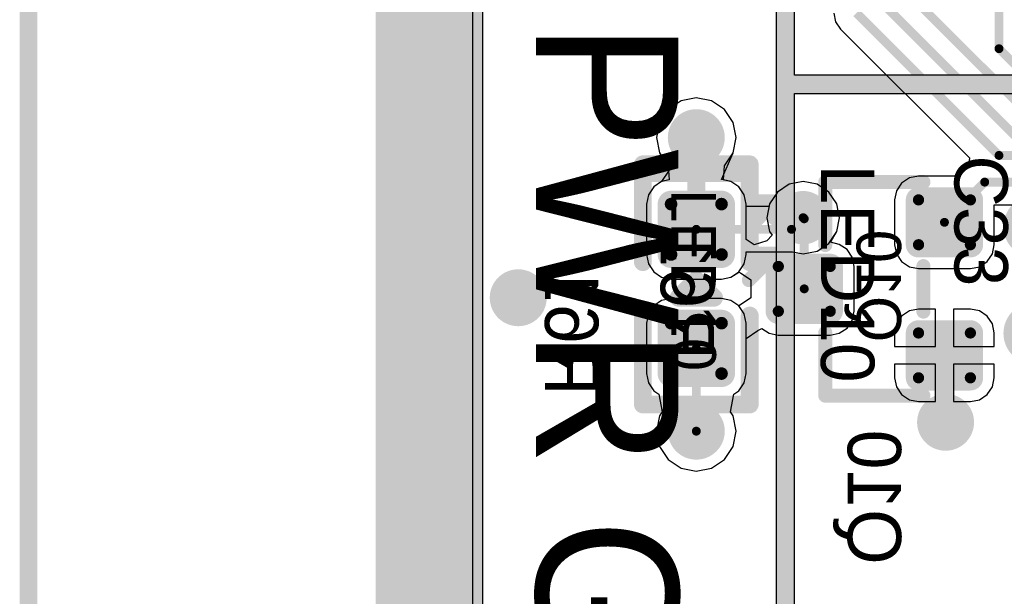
# Model space of a CAD drawing. Header units: millimetres. Extents: x 1.4 to 10.4, y 0 to 10.9.
# Tile 12 of 177: x 2.77 to 3.323, y 2.757 to 3.081. Entities that reach past the tile are written whole.
import ezdxf

# ---------------------------------------------------------------- set-up
doc = ezdxf.new("R2010")
doc.units = ezdxf.units.MM
doc.header["$MEASUREMENT"] = 0
for name, color, linetype in [('BottomLayer', 5, 'Continuous'), ('BottomOverlay', 54, 'Continuous'), ('BottomPaste', 16, 'Continuous'), ('BottomSolder', 6, 'Continuous'), ('DrillDrawing', 1, 'Continuous'), ('DrillGuide', 244, 'Continuous'), ('InternalPlane1', 76, 'Continuous'), ('InternalPlane2', 16, 'Continuous'), ('KeepOutLayer', 6, 'Continuous'), ('Mechanical1', 6, 'Continuous'), ('Mechanical2', 216, 'Continuous'), ('Mechanical31', 56, 'Continuous'), ('Mechanical32', 56, 'Continuous'), ('MultiLayer', 9, 'Continuous'), ('TopLayer', 1, 'Continuous'), ('TopOverlay', 2, 'Continuous'), ('TopPaste', 8, 'Continuous'), ('TopSolder', 216, 'Continuous')]:
    doc.layers.add(name, color=color, linetype=linetype)

msp = doc.modelspace()

# ---------------------------------------------------------------- linework, layer by layer
at = {"layer": 'BottomLayer'}
for p, q in [((3.024406, 1.899406), (3.024406, 5.2192741)), ((3.2272551, 3.085), (3.2282252, 3.0801227)), ((3.2282252, 3.0801227), (3.230988, 3.075988)), ((3.230988, 3.075988), (3.3034054, 3.0035706)), ((3.15, 3.037431), (3.141416, 3.0357235)), ((3.158584, 3.0357235), (3.15, 3.037431)), ((3.1341389, 3.0308611), (3.1292765, 3.023584)), ((3.141416, 3.0357235), (3.1341389, 3.0308611)), ((3.1658611, 3.0308611), (3.158584, 3.0357235)), ((3.1707235, 3.023584), (3.1658611, 3.0308611)), ((3.1292765, 3.023584), (3.127569, 3.015)), ((3.172431, 3.015), (3.1707235, 3.023584)), ((3.127569, 3.015), (3.1292765, 3.006416)), ((3.1707235, 3.006416), (3.172431, 3.015)), ((3.1292765, 3.006416), (3.1341389, 2.999139)), ((3.1658611, 2.999139), (3.1707235, 3.006416)), ((3.3034054, 3.0035706), (3.3029565, 2.999012)), ((3.1341389, 2.999139), (3.134706, 2.9912235)), ((3.165294, 2.9912235), (3.1658611, 2.999139)), ((3.3029565, 2.999012), (3.2973517, 2.9934072)), ((3.2696725, 2.9923866), (3.2653229, 2.9894803)), ((3.2748032, 2.9934072), (3.2696725, 2.9923866)), ((3.2973517, 2.9934072), (3.2748032, 2.9934072)), ((3.1260626, 2.987402), (3.1230693, 2.9829221)), ((3.1305425, 2.9903953), (3.1260626, 2.987402)), ((3.134706, 2.9912235), (3.1305425, 2.9903953)), ((3.1694575, 2.9903953), (3.165294, 2.9912235)), ((3.1739374, 2.987402), (3.1694575, 2.9903953)), ((3.1769307, 2.9829221), (3.1739374, 2.987402)), ((3.2021964, 2.9888396), (3.1955808, 2.9844192)), ((3.21, 2.9903918), (3.2021964, 2.9888396)), ((3.2178036, 2.9888396), (3.21, 2.9903918)), ((3.2244192, 2.9844192), (3.2178036, 2.9888396)), ((3.2653229, 2.9894803), (3.2624166, 2.9851307)), ((3.1230693, 2.9829221), (3.1220182, 2.9776378)), ((3.1779818, 2.9776378), (3.1769307, 2.9829221)), ((3.1955808, 2.9844192), (3.1911604, 2.9778036)), ((3.2288396, 2.9778036), (3.2244192, 2.9844192)), ((3.2624166, 2.9851307), (3.261396, 2.98)), ((3.1220182, 2.9776378), (3.1220182, 2.9492914)), ((3.1779818, 2.9578257), (3.1779818, 2.9776378)), ((3.1911604, 2.9778036), (3.1896082, 2.97)), ((3.2303918, 2.97), (3.2288396, 2.9778036)), ((3.261396, 2.98), (3.261396, 2.9548032)), ((3.3173442, 2.9548032), (3.3173442, 2.9772551)), ((3.3173442, 2.9772551), (3.5690664, 2.9772551)), ((3.1896082, 2.97), (3.1911604, 2.9621964)), ((3.2288396, 2.9621964), (3.2303918, 2.97)), ((3.1925145, 2.9601698), (3.1896162, 2.956972)), ((3.1911604, 2.9621964), (3.1925145, 2.9601698)), ((3.2253758, 2.9563097), (3.2288397, 2.9621965)), ((3.2288397, 2.9621965), (3.2288396, 2.9621964)), ((3.1824932, 2.9548113), (3.1779818, 2.9578257)), ((3.1896162, 2.956972), (3.1824932, 2.9548113)), ((3.2303275, 2.954985), (3.2253758, 2.9563097)), ((3.2303277, 2.954985), (3.2303275, 2.954985)), ((3.2303276, 2.9549849), (3.2303277, 2.954985)), ((3.2346771, 2.9520787), (3.2303276, 2.9549849)), ((3.2303277, 2.954985), (3.2303277, 2.954985)), ((3.2303277, 2.954985), (3.2303277, 2.954985)), ((3.2303277, 2.954985), (3.2303277, 2.954985)), ((3.261396, 2.9548032), (3.2624166, 2.9496725)), ((3.3163236, 2.9496725), (3.3173442, 2.9548032)), ((3.1220182, 2.9492914), (3.1230693, 2.9440071)), ((3.2375834, 2.9477291), (3.2346771, 2.9520787)), ((3.238604, 2.9425984), (3.2375834, 2.9477291)), ((3.2624166, 2.9496725), (3.2653229, 2.9453229)), ((3.3134173, 2.9453229), (3.3163236, 2.9496725)), ((3.1230693, 2.9440071), (3.1260626, 2.9395272)), ((3.238604, 2.9174016), (3.238604, 2.9425984)), ((3.2653229, 2.9453229), (3.2696725, 2.9424166)), ((3.2696725, 2.9424166), (3.2748032, 2.941396)), ((3.303937, 2.941396), (3.3090677, 2.9424166)), ((3.3090677, 2.9424166), (3.3134173, 2.9453229)), ((3.1260626, 2.9395272), (3.1305425, 2.9365339)), ((3.1305425, 2.9365339), (3.1358268, 2.9354828)), ((3.1641732, 2.9354828), (3.1694575, 2.9365339)), ((3.1694575, 2.9365339), (3.1738366, 2.9394598)), ((3.1738366, 2.9394598), (3.1748442, 2.9389212)), ((3.1748442, 2.9389212), (3.1807128, 2.9350001)), ((3.2748032, 2.941396), (3.303937, 2.941396)), ((3.1358268, 2.9354828), (3.1641732, 2.9354828)), ((3.1807128, 2.9350001), (3.1807128, 2.9249999)), ((3.1260626, 2.9204728), (3.1230693, 2.9159929)), ((3.1305425, 2.9234661), (3.1260626, 2.9204728)), ((3.1358268, 2.9245172), (3.1305425, 2.9234661)), ((3.1641732, 2.9245172), (3.1358268, 2.9245172)), ((3.1694575, 2.9234661), (3.1641732, 2.9245172)), ((3.1738366, 2.9205402), (3.1694575, 2.9234661)), ((3.1748442, 2.9210788), (3.1738366, 2.9205402)), ((3.1807128, 2.9249999), (3.1748442, 2.9210788)), ((3.1230693, 2.9159929), (3.1220182, 2.9107086)), ((3.2375834, 2.9122709), (3.238604, 2.9174016)), ((3.2653229, 2.9146771), (3.2624166, 2.9103275)), ((3.2696725, 2.9175834), (3.2653229, 2.9146771)), ((3.2748032, 2.918604), (3.2696725, 2.9175834)), ((3.2843701, 2.918604), (3.2748032, 2.918604)), ((3.2843701, 2.8975984), (3.2843701, 2.918604)), ((3.303937, 2.918604), (3.2943701, 2.918604)), ((3.2943701, 2.918604), (3.2943701, 2.8975984)), ((3.3090677, 2.9175834), (3.303937, 2.918604)), ((3.3134173, 2.9146771), (3.3090677, 2.9175834)), ((3.3163236, 2.9103275), (3.3134173, 2.9146771)), ((3.1220182, 2.9107086), (3.1220182, 2.8823622)), ((3.2346771, 2.9079213), (3.2375834, 2.9122709)), ((3.2624166, 2.9103275), (3.261396, 2.9051968)), ((3.3173442, 2.9051968), (3.3163236, 2.9103275)), ((3.1779818, 2.9021743), (3.1846185, 2.9066088)), ((3.1846185, 2.9066088), (3.1868011, 2.9077754)), ((3.1868011, 2.9077754), (3.1909323, 2.905015)), ((3.1909323, 2.905015), (3.196063, 2.9039944)), ((3.196063, 2.9039944), (3.2251968, 2.9039944)), ((3.2251968, 2.9039944), (3.2303275, 2.905015)), ((3.2303275, 2.905015), (3.2346771, 2.9079213)), ((3.261396, 2.9051968), (3.261396, 2.8975984)), ((3.3173442, 2.8975984), (3.3173442, 2.9051968)), ((3.1779818, 2.8823622), (3.1779818, 2.9021743)), ((3.261396, 2.8975984), (3.2843701, 2.8975984)), ((3.2943701, 2.8975984), (3.3173442, 2.8975984)), ((3.2843701, 2.8875984), (3.261396, 2.8875984)), ((3.261396, 2.8875984), (3.261396, 2.88)), ((3.2843701, 2.8665928), (3.2843701, 2.8875984)), ((3.3173442, 2.8875984), (3.2943701, 2.8875984)), ((3.2943701, 2.8875984), (3.2943701, 2.8665928)), ((3.3173442, 2.88), (3.3173442, 2.8875984)), ((3.1220182, 2.8823622), (3.1230693, 2.8770779)), ((3.1769307, 2.8770779), (3.1779818, 2.8823622)), ((3.1230693, 2.8770779), (3.1260626, 2.872598)), ((3.1739374, 2.872598), (3.1769307, 2.8770779)), ((3.261396, 2.88), (3.2624166, 2.8748693)), ((3.3163236, 2.8748693), (3.3173442, 2.88)), ((3.1260626, 2.872598), (3.1288787, 2.8707164)), ((3.1288787, 2.8707164), (3.1308297, 2.8609085)), ((3.1691703, 2.8609085), (3.1711213, 2.8707164)), ((3.1711213, 2.8707164), (3.1739374, 2.872598)), ((3.2624166, 2.8748693), (3.2653229, 2.8705197)), ((3.2653229, 2.8705197), (3.2696725, 2.8676134)), ((3.3090677, 2.8676134), (3.3134173, 2.8705197)), ((3.3134173, 2.8705197), (3.3163236, 2.8748693)), ((3.2696725, 2.8676134), (3.2748032, 2.8665928)), ((3.2748032, 2.8665928), (3.2843701, 2.8665928)), ((3.2943701, 2.8665928), (3.303937, 2.8665928)), ((3.303937, 2.8665928), (3.3090677, 2.8676134)), ((3.1308297, 2.8609085), (3.1292765, 2.858584)), ((3.1707235, 2.858584), (3.1691703, 2.8609085)), ((3.1292765, 2.858584), (3.127569, 2.85)), ((3.172431, 2.85), (3.1707235, 2.858584)), ((3.127569, 2.85), (3.1292765, 2.841416)), ((3.1707235, 2.841416), (3.172431, 2.85)), ((3.1292765, 2.841416), (3.1341389, 2.8341389)), ((3.1658611, 2.8341389), (3.1707235, 2.841416)), ((3.1341389, 2.8341389), (3.141416, 2.8292765)), ((3.158584, 2.8292765), (3.1658611, 2.8341389)), ((3.141416, 2.8292765), (3.15, 2.827569)), ((3.15, 2.827569), (3.158584, 2.8292765))]:
    msp.add_line(p, q, dxfattribs=at)
for points, const_width in [([(3.32, 3.065), (3.32, 3.3817717)], 0.005), ([(3.26, 3.105), (3.34, 3.025)], 0.005), ([(3.25, 3.095), (3.33, 3.015)], 0.005), ([(3.24, 3.085), (3.32, 3.005)], 0.005), ([(3.32, 3.065), (3.35, 3.035)], 0.005), ([(3.15, 2.9634646), (3.15, 3.015)], 0.01), ([(3.32, 3.005), (3.781, 3.005)], 0.005), ([(3.2893701, 2.9674016), (3.3119685, 2.99)], 0.005), ([(3.3119685, 2.99), (3.785, 2.99)], 0.005), ([(3.21, 2.97), (3.2106299, 2.9693701)], 0.005), ([(3.2106299, 2.93), (3.2106299, 2.9693701)], 0.005), ([(3.15, 2.85), (3.15, 2.8965354)], 0.005), ([(3.2893701, 2.8925984), (3.2893702, 2.8925983)], 0.01), ([(3.2893702, 2.8556298), (3.2893702, 2.8925983)], 0.01), ([(3.2893702, 2.8556298), (3.29, 2.855)], 0.01)]:
    msp.add_lwpolyline(points, dxfattribs=dict(at, const_width=const_width))
for points, const_width in [([(3.31875, 3.065, 1), (3.32125, 3.065, 1)], 0.0025), ([(3.31875, 3.065, 1), (3.32125, 3.065, 1)], 0.0025), ([(3.144, 3.015, 1), (3.156, 3.015, 1)], 0.012), ([(3.1475, 3.015, 1), (3.1525, 3.015, 1)], 0.005), ([(3.31875, 3.005, 1), (3.32125, 3.005, 1)], 0.0025), ([(3.31875, 3.005, 1), (3.32125, 3.005, 1)], 0.0025), ([(3.3107185, 2.99, 1), (3.3132185, 2.99, 1)], 0.0025), ([(3.3107185, 2.99, 1), (3.3132185, 2.99, 1)], 0.0025), ([(3.1340552, 2.9776378, 1), (3.1375984, 2.9776378, 1)], 0.0035433), ([(3.1624016, 2.9776378, 1), (3.1659448, 2.9776378, 1)], 0.0035433), ([(3.2732284, 2.98, 1), (3.276378, 2.98, 1)], 0.0031496), ([(3.3023622, 2.98, 1), (3.3055118, 2.98, 1)], 0.0031496), ([(3.205, 2.97, 1), (3.215, 2.97, 1)], 0.01), ([(3.20875, 2.97, 1), (3.21125, 2.97, 1)], 0.0025), ([(3.2093799, 2.9693701, 1), (3.2118799, 2.9693701, 1)], 0.0025), ([(3.2093799, 2.9693701, 1), (3.2118799, 2.9693701, 1)], 0.0025), ([(3.2881201, 2.9674016, 1), (3.2906201, 2.9674016, 1)], 0.0025), ([(3.1475, 2.9634646, 1), (3.1525, 2.9634646, 1)], 0.005), ([(3.2732284, 2.9548032, 1), (3.276378, 2.9548032, 1)], 0.0031496), ([(3.3023622, 2.9548032, 1), (3.3055118, 2.9548032, 1)], 0.0031496), ([(3.1340552, 2.9492914, 1), (3.1375984, 2.9492914, 1)], 0.0035433), ([(3.1624016, 2.9492914, 1), (3.1659448, 2.9492914, 1)], 0.0035433), ([(3.1944882, 2.9425984, 1), (3.1976378, 2.9425984, 1)], 0.0031496), ([(3.223622, 2.9425984, 1), (3.2267716, 2.9425984, 1)], 0.0031496), ([(3.044, 2.925, 1), (3.056, 2.925, 1)], 0.012), ([(3.2093799, 2.93, 1), (3.2118799, 2.93, 1)], 0.0025), ([(3.1944882, 2.9174016, 1), (3.1976378, 2.9174016, 1)], 0.0031496), ([(3.223622, 2.9174016, 1), (3.2267716, 2.9174016, 1)], 0.0031496), ([(3.1340552, 2.9107086, 1), (3.1375984, 2.9107086, 1)], 0.0035433), ([(3.1624016, 2.9107086, 1), (3.1659448, 2.9107086, 1)], 0.0035433), ([(3.2732284, 2.9051968, 1), (3.276378, 2.9051968, 1)], 0.0031496), ([(3.3023622, 2.9051968, 1), (3.3055118, 2.9051968, 1)], 0.0031496), ([(3.14875, 2.8965354, 1), (3.15125, 2.8965354, 1)], 0.0025), ([(3.2868701, 2.8925984, 1), (3.2918701, 2.8925984, 1)], 0.005), ([(3.2868702, 2.8925983, 1), (3.2918702, 2.8925983, 1)], 0.005), ([(3.2868702, 2.8925983, 1), (3.2918702, 2.8925983, 1)], 0.005), ([(3.1340552, 2.8823622, 1), (3.1375984, 2.8823622, 1)], 0.0035433), ([(3.1624016, 2.8823622, 1), (3.1659448, 2.8823622, 1)], 0.0035433), ([(3.2732284, 2.88, 1), (3.276378, 2.88, 1)], 0.0031496), ([(3.3023622, 2.88, 1), (3.3055118, 2.88, 1)], 0.0031496), ([(3.284, 2.855, 1), (3.296, 2.855, 1)], 0.012), ([(3.144, 2.85, 1), (3.156, 2.85, 1)], 0.012), ([(3.2868702, 2.8556298, 1), (3.2918702, 2.8556298, 1)], 0.005), ([(3.2868702, 2.8556298, 1), (3.2918702, 2.8556298, 1)], 0.005), ([(3.2875, 2.855, 1), (3.2925, 2.855, 1)], 0.005), ([(3.14875, 2.85, 1), (3.15125, 2.85, 1)], 0.0025)]:
    msp.add_lwpolyline(points, format="xyb", close=True, dxfattribs=dict(at, const_width=const_width))
for points in [[(3.1641732, 2.9457481), (3.1641732, 2.9811811), (3.1358268, 2.9457481), (3.1358268, 2.9811811)], [(3.303937, 2.9516536), (3.303937, 2.9831496), (3.2748032, 2.9516536), (3.2748032, 2.9831496)], [(3.1677165, 2.9492914), (3.1677165, 2.9776378), (3.1322835, 2.9492914), (3.1322835, 2.9776378)], [(3.3070866, 2.9548032), (3.3070866, 2.98), (3.2716536, 2.9548032), (3.2716536, 2.98)], [(3.2283464, 2.9174016), (3.2283464, 2.9425984), (3.1929134, 2.9174016), (3.1929134, 2.9425984)], [(3.2251968, 2.914252), (3.2251968, 2.945748), (3.196063, 2.914252), (3.196063, 2.945748)], [(3.1641732, 2.8788189), (3.1641732, 2.9142519), (3.1358268, 2.8788189), (3.1358268, 2.9142519)], [(3.1677165, 2.8823622), (3.1677165, 2.9107086), (3.1322835, 2.8823622), (3.1322835, 2.9107086)], [(3.3070866, 2.88), (3.3070866, 2.9051968), (3.2716536, 2.88), (3.2716536, 2.9051968)], [(3.303937, 2.8768504), (3.303937, 2.9083464), (3.2748032, 2.8768504), (3.2748032, 2.9083464)]]:
    msp.add_solid(points, dxfattribs=at)
at = {"layer": 'BottomOverlay'}
for points, const_width in [([(3.12, 2.945), (3.12, 2.995)], 0.01), ([(3.12, 2.995), (3.18, 2.995)], 0.01), ([(3.18, 2.945), (3.18, 2.995)], 0.01), ([(3.2224409, 2.9546063), (3.2224409, 2.9900394)], 0.007874), ([(3.2224409, 2.9900394), (3.2775591, 2.9900394)], 0.007874), ([(3.2775591, 2.9172047), (3.2775591, 2.9427953)], 0.007874), ([(3.12, 2.865), (3.12, 2.915)], 0.01), ([(3.18, 2.865), (3.18, 2.915)], 0.01), ([(3.2224409, 2.8699606), (3.2224409, 2.9053937)], 0.007874), ([(3.12, 2.865), (3.18, 2.865)], 0.01), ([(3.2224409, 2.8699606), (3.2775591, 2.8699606)], 0.007874)]:
    msp.add_lwpolyline(points, dxfattribs=dict(at, const_width=const_width))
for points, const_width in [([(3.1175, 2.995, 1), (3.1225, 2.995, 1)], 0.005), ([(3.1175, 2.995, 1), (3.1225, 2.995, 1)], 0.005), ([(3.1775, 2.995, 1), (3.1825, 2.995, 1)], 0.005), ([(3.1775, 2.995, 1), (3.1825, 2.995, 1)], 0.005), ([(3.2204724, 2.9900394, 1), (3.2244094, 2.9900394, 1)], 0.003937), ([(3.2204724, 2.9900394, 1), (3.2244094, 2.9900394, 1)], 0.003937), ([(3.2755906, 2.9900394, 1), (3.2795276, 2.9900394, 1)], 0.003937), ([(3.2204724, 2.9546063, 1), (3.2244094, 2.9546063, 1)], 0.003937), ([(3.1175, 2.945, 1), (3.1225, 2.945, 1)], 0.005), ([(3.1775, 2.945, 1), (3.1825, 2.945, 1)], 0.005), ([(3.2755906, 2.9427953, 1), (3.2795276, 2.9427953, 1)], 0.003937), ([(3.1175, 2.915, 1), (3.1225, 2.915, 1)], 0.005), ([(3.1775, 2.915, 1), (3.1825, 2.915, 1)], 0.005), ([(3.2755906, 2.9172047, 1), (3.2795276, 2.9172047, 1)], 0.003937), ([(3.2204724, 2.9053937, 1), (3.2244094, 2.9053937, 1)], 0.003937), ([(3.1175, 2.865, 1), (3.1225, 2.865, 1)], 0.005), ([(3.1175, 2.865, 1), (3.1225, 2.865, 1)], 0.005), ([(3.1775, 2.865, 1), (3.1825, 2.865, 1)], 0.005), ([(3.1775, 2.865, 1), (3.1825, 2.865, 1)], 0.005), ([(3.2204724, 2.8699606, 1), (3.2244094, 2.8699606, 1)], 0.003937), ([(3.2204724, 2.8699606, 1), (3.2244094, 2.8699606, 1)], 0.003937), ([(3.2755906, 2.8699606, 1), (3.2795276, 2.8699606, 1)], 0.003937)]:
    msp.add_lwpolyline(points, format="xyb", close=True, dxfattribs=dict(at, const_width=const_width))
at = {"layer": 'BottomPaste'}
for points, const_width in [([(3.1340552, 2.9776378, 1), (3.1375984, 2.9776378, 1)], 0.0035433), ([(3.1624016, 2.9776378, 1), (3.1659448, 2.9776378, 1)], 0.0035433), ([(3.2732284, 2.98, 1), (3.276378, 2.98, 1)], 0.0031496), ([(3.3023622, 2.98, 1), (3.3055118, 2.98, 1)], 0.0031496), ([(3.2732284, 2.9548032, 1), (3.276378, 2.9548032, 1)], 0.0031496), ([(3.3023622, 2.9548032, 1), (3.3055118, 2.9548032, 1)], 0.0031496), ([(3.1340552, 2.9492914, 1), (3.1375984, 2.9492914, 1)], 0.0035433), ([(3.1624016, 2.9492914, 1), (3.1659448, 2.9492914, 1)], 0.0035433), ([(3.1944882, 2.9425984, 1), (3.1976378, 2.9425984, 1)], 0.0031496), ([(3.223622, 2.9425984, 1), (3.2267716, 2.9425984, 1)], 0.0031496), ([(3.1944882, 2.9174016, 1), (3.1976378, 2.9174016, 1)], 0.0031496), ([(3.223622, 2.9174016, 1), (3.2267716, 2.9174016, 1)], 0.0031496), ([(3.1340552, 2.9107086, 1), (3.1375984, 2.9107086, 1)], 0.0035433), ([(3.1624016, 2.9107086, 1), (3.1659448, 2.9107086, 1)], 0.0035433), ([(3.2732284, 2.9051968, 1), (3.276378, 2.9051968, 1)], 0.0031496), ([(3.3023622, 2.9051968, 1), (3.3055118, 2.9051968, 1)], 0.0031496), ([(3.1340552, 2.8823622, 1), (3.1375984, 2.8823622, 1)], 0.0035433), ([(3.1624016, 2.8823622, 1), (3.1659448, 2.8823622, 1)], 0.0035433), ([(3.2732284, 2.88, 1), (3.276378, 2.88, 1)], 0.0031496), ([(3.3023622, 2.88, 1), (3.3055118, 2.88, 1)], 0.0031496)]:
    msp.add_lwpolyline(points, format="xyb", close=True, dxfattribs=dict(at, const_width=const_width))
for points in [[(3.1641732, 2.9457481), (3.1641732, 2.9811811), (3.1358268, 2.9457481), (3.1358268, 2.9811811)], [(3.303937, 2.9516536), (3.303937, 2.9831496), (3.2748032, 2.9516536), (3.2748032, 2.9831496)], [(3.1677165, 2.9492914), (3.1677165, 2.9776378), (3.1322835, 2.9492914), (3.1322835, 2.9776378)], [(3.3070866, 2.9548032), (3.3070866, 2.98), (3.2716536, 2.9548032), (3.2716536, 2.98)], [(3.2283464, 2.9174016), (3.2283464, 2.9425984), (3.1929134, 2.9174016), (3.1929134, 2.9425984)], [(3.2251968, 2.914252), (3.2251968, 2.945748), (3.196063, 2.914252), (3.196063, 2.945748)], [(3.1641732, 2.8788189), (3.1641732, 2.9142519), (3.1358268, 2.8788189), (3.1358268, 2.9142519)], [(3.1677165, 2.8823622), (3.1677165, 2.9107086), (3.1322835, 2.8823622), (3.1322835, 2.9107086)], [(3.3070866, 2.88), (3.3070866, 2.9051968), (3.2716536, 2.88), (3.2716536, 2.9051968)], [(3.303937, 2.8768504), (3.303937, 2.9083464), (3.2748032, 2.8768504), (3.2748032, 2.9083464)]]:
    msp.add_solid(points, dxfattribs=at)
at = {"layer": 'BottomSolder'}
for points, const_width in [([(3.2712284, 2.98, 1), (3.278378, 2.98, 1)], 0.0071496), ([(3.3003622, 2.98, 1), (3.3075118, 2.98, 1)], 0.0071496), ([(3.1320552, 2.9776378, 1), (3.1395984, 2.9776378, 1)], 0.0075433), ([(3.1604016, 2.9776378, 1), (3.1679448, 2.9776378, 1)], 0.0075433), ([(3.2712284, 2.9548032, 1), (3.278378, 2.9548032, 1)], 0.0071496), ([(3.3003622, 2.9548032, 1), (3.3075118, 2.9548032, 1)], 0.0071496), ([(3.1320552, 2.9492914, 1), (3.1395984, 2.9492914, 1)], 0.0075433), ([(3.1604016, 2.9492914, 1), (3.1679448, 2.9492914, 1)], 0.0075433), ([(3.1924882, 2.9425984, 1), (3.1996378, 2.9425984, 1)], 0.0071496), ([(3.221622, 2.9425984, 1), (3.2287716, 2.9425984, 1)], 0.0071496), ([(3.1924882, 2.9174016, 1), (3.1996378, 2.9174016, 1)], 0.0071496), ([(3.221622, 2.9174016, 1), (3.2287716, 2.9174016, 1)], 0.0071496), ([(3.1320552, 2.9107086, 1), (3.1395984, 2.9107086, 1)], 0.0075433), ([(3.1604016, 2.9107086, 1), (3.1679448, 2.9107086, 1)], 0.0075433), ([(3.2712284, 2.9051968, 1), (3.278378, 2.9051968, 1)], 0.0071496), ([(3.3003622, 2.9051968, 1), (3.3075118, 2.9051968, 1)], 0.0071496), ([(3.1320552, 2.8823622, 1), (3.1395984, 2.8823622, 1)], 0.0075433), ([(3.1604016, 2.8823622, 1), (3.1679448, 2.8823622, 1)], 0.0075433), ([(3.2712284, 2.88, 1), (3.278378, 2.88, 1)], 0.0071496), ([(3.3003622, 2.88, 1), (3.3075118, 2.88, 1)], 0.0071496)]:
    msp.add_lwpolyline(points, format="xyb", close=True, dxfattribs=dict(at, const_width=const_width))
for points in [[(3.303937, 2.9476536), (3.303937, 2.9871496), (3.2748032, 2.9476536), (3.2748032, 2.9871496)], [(3.1641732, 2.9417481), (3.1641732, 2.9851811), (3.1358268, 2.9417481), (3.1358268, 2.9851811)], [(3.1717165, 2.9492914), (3.1717165, 2.9776378), (3.1282835, 2.9492914), (3.1282835, 2.9776378)], [(3.3110866, 2.9548032), (3.3110866, 2.98), (3.2676536, 2.9548032), (3.2676536, 2.98)], [(3.2251968, 2.910252), (3.2251968, 2.949748), (3.196063, 2.910252), (3.196063, 2.949748)], [(3.2323464, 2.9174016), (3.2323464, 2.9425984), (3.1889134, 2.9174016), (3.1889134, 2.9425984)], [(3.1641732, 2.8748189), (3.1641732, 2.9182519), (3.1358268, 2.8748189), (3.1358268, 2.9182519)], [(3.1717165, 2.8823622), (3.1717165, 2.9107086), (3.1282835, 2.8823622), (3.1282835, 2.9107086)], [(3.303937, 2.8728504), (3.303937, 2.9123464), (3.2748032, 2.8728504), (3.2748032, 2.9123464)], [(3.3110866, 2.88), (3.3110866, 2.9051968), (3.2676536, 2.88), (3.2676536, 2.9051968)]]:
    msp.add_solid(points, dxfattribs=at)
at = {"layer": 'DrillDrawing'}
for points, const_width in [([(3.147, 3.015, 1), (3.153, 3.015, 1)], 0.006), ([(3.2075, 2.97, 1), (3.2125, 2.97, 1)], 0.005), ([(3.047, 2.925, 1), (3.053, 2.925, 1)], 0.006), ([(3.287, 2.855, 1), (3.293, 2.855, 1)], 0.006), ([(3.147, 2.85, 1), (3.153, 2.85, 1)], 0.006)]:
    msp.add_lwpolyline(points, format="xyb", close=True, dxfattribs=dict(at, const_width=const_width))
at = {"layer": 'DrillGuide'}
for points, const_width in [([(3.147, 3.015, 1), (3.153, 3.015, 1)], 0.006), ([(3.2075, 2.97, 1), (3.2125, 2.97, 1)], 0.005), ([(3.047, 2.925, 1), (3.053, 2.925, 1)], 0.006), ([(3.287, 2.855, 1), (3.293, 2.855, 1)], 0.006), ([(3.147, 2.85, 1), (3.153, 2.85, 1)], 0.006)]:
    msp.add_lwpolyline(points, format="xyb", close=True, dxfattribs=dict(at, const_width=const_width))
at = {"layer": 'InternalPlane1'}
msp.add_line((3.0300928, 1.9050928), (3.0300928, 5.219902), dxfattribs=at)
at = {"layer": 'InternalPlane1', "const_width": 0.06}
msp.add_lwpolyline([(3, 1.875), (3, 6.125)], dxfattribs=at)
at = {"layer": 'InternalPlane1'}
for points, const_width in [([(3.142, 3.015, 1), (3.158, 3.015, 1)], 0.016), ([(3.2025, 2.97, 1), (3.2175, 2.97, 1)], 0.015), ([(3.142, 2.85, 1), (3.158, 2.85, 1)], 0.016)]:
    msp.add_lwpolyline(points, format="xyb", close=True, dxfattribs=dict(at, const_width=const_width))
at = {"layer": 'InternalPlane2'}
for p, q in [((3.0300928, 1.9050928), (3.0300928, 4.529902)), ((3.205098, 3.050098), (3.205098, 4.485)), ((3.194902, 4.4828884), (3.194902, 2.705)), ((3.4378884, 3.050098), (3.205098, 3.050098)), ((3.205098, 2.7100193), (3.205098, 3.039902)), ((3.205098, 3.039902), (3.44, 3.039902))]:
    msp.add_line(p, q, dxfattribs=at)
for points, const_width in [([(3, 1.875), (3, 6.125)], 0.06), ([(3.2, 2.705), (3.2, 4.485)], 0.01), ([(3.2, 3.045), (3.44, 3.045)], 0.01)]:
    msp.add_lwpolyline(points, dxfattribs=dict(at, const_width=const_width))
for points, const_width in [([(3.1975, 3.045, 1), (3.2025, 3.045, 1)], 0.005), ([(3.2025, 2.97, 1), (3.2175, 2.97, 1)], 0.015), ([(3.3312498, 2.9649996, 1), (3.3487498, 2.9649996, 1)], 0.0175), ([(3.042, 2.925, 1), (3.058, 2.925, 1)], 0.016), ([(3.3312498, 2.9049996, 1), (3.3487498, 2.9049996, 1)], 0.0175), ([(3.282, 2.855, 1), (3.298, 2.855, 1)], 0.016), ([(3.142, 2.85, 1), (3.158, 2.85, 1)], 0.016)]:
    msp.add_lwpolyline(points, format="xyb", close=True, dxfattribs=dict(at, const_width=const_width))
at = {"layer": 'KeepOutLayer', "const_width": 0.007874}
msp.add_lwpolyline([(3, 1.875), (3, 6.125)], dxfattribs=at)
at = {"layer": 'Mechanical1', "const_width": 0.008189}
msp.add_lwpolyline([(3, 1.875), (3, 6.125)], dxfattribs=at)
at = {"layer": 'Mechanical2'}
for points, const_width in [([(3, 1.875), (3, 6.125)], 0.008189), ([(2.775, 1.875), (2.775, 3.773063)], 0.01)]:
    msp.add_lwpolyline(points, dxfattribs=dict(at, const_width=const_width))
at = {"layer": 'MultiLayer'}
for points, const_width in [([(3.144, 3.015, 1), (3.156, 3.015, 1)], 0.012), ([(3.205, 2.97, 1), (3.215, 2.97, 1)], 0.01), ([(3.044, 2.925, 1), (3.056, 2.925, 1)], 0.012), ([(3.284, 2.855, 1), (3.296, 2.855, 1)], 0.012), ([(3.144, 2.85, 1), (3.156, 2.85, 1)], 0.012)]:
    msp.add_lwpolyline(points, format="xyb", close=True, dxfattribs=dict(at, const_width=const_width))
at = {"layer": 'TopLayer'}
for p, q in [((3.024406, 1.899406), (3.024406, 5.2192741)), ((3.15, 3.037431), (3.141416, 3.0357235)), ((3.158584, 3.0357235), (3.15, 3.037431)), ((3.1341389, 3.0308611), (3.1292765, 3.023584)), ((3.141416, 3.0357235), (3.1341389, 3.0308611)), ((3.1658611, 3.0308611), (3.158584, 3.0357235)), ((3.1707235, 3.023584), (3.1658611, 3.0308611)), ((3.1292765, 3.023584), (3.127569, 3.015)), ((3.172431, 3.015), (3.1707235, 3.023584)), ((3.127569, 3.015), (3.1292765, 3.006416)), ((3.1707235, 3.006416), (3.172431, 3.015)), ((3.1292765, 3.006416), (3.1341388, 2.999139)), ((3.1641734, 2.9914464), (3.1707235, 3.0064161)), ((3.1707235, 3.0064161), (3.1707235, 3.006416)), ((3.1341388, 2.999139), (3.1341388, 2.9991389)), ((3.1341388, 2.9991389), (3.1341389, 2.9991389)), ((3.1341389, 2.9991389), (3.134672, 2.996709)), ((3.134672, 2.996709), (3.1305424, 2.9903952)), ((3.1260626, 2.987402), (3.1230693, 2.9829221)), ((3.1305424, 2.9903952), (3.1260626, 2.987402)), ((3.1694575, 2.9903953), (3.1641734, 2.9914464)), ((3.1739374, 2.987402), (3.1694575, 2.9903953)), ((3.1769307, 2.9829221), (3.1739374, 2.987402)), ((3.2021964, 2.9888396), (3.1955808, 2.9844192)), ((3.21, 2.9903918), (3.2021964, 2.9888396)), ((3.2178036, 2.9888396), (3.21, 2.9903918)), ((3.2244192, 2.9844192), (3.2178036, 2.9888396)), ((3.1230693, 2.9829221), (3.1220182, 2.9776378)), ((3.1779818, 2.9776378), (3.1769307, 2.9829221)), ((3.1955808, 2.9844192), (3.1911604, 2.9778036)), ((3.2288396, 2.9778036), (3.2244192, 2.9844192)), ((3.1220182, 2.9776378), (3.1220182, 2.9492914)), ((3.1779818, 2.9762095), (3.1779818, 2.9776378)), ((3.1908433, 2.9762095), (3.1779818, 2.9762095)), ((3.1911604, 2.9778036), (3.1908433, 2.9762095)), ((3.2303918, 2.97), (3.2288396, 2.9778036)), ((3.2288396, 2.9621964), (3.2303918, 2.97)), ((3.2244192, 2.9555808), (3.2288396, 2.9621964)), ((3.2178036, 2.9511604), (3.2244192, 2.9555808)), ((3.1220182, 2.9492914), (3.1230693, 2.9440071)), ((3.1769307, 2.9440071), (3.1779818, 2.9492914)), ((3.1779818, 2.9492914), (3.1779818, 2.9507197)), ((3.1779818, 2.9507197), (3.2034646, 2.9507197)), ((3.2034646, 2.9507197), (3.2039383, 2.9508139)), ((3.2039383, 2.9508139), (3.21, 2.9496082)), ((3.21, 2.9496082), (3.2178036, 2.9511604)), ((3.1230693, 2.9440071), (3.1260626, 2.9395272)), ((3.1739374, 2.9395272), (3.1769307, 2.9440071)), ((3.1260626, 2.9395272), (3.1305425, 2.9365339)), ((3.1305425, 2.9365339), (3.1358268, 2.9354828)), ((3.1641732, 2.9354828), (3.1694575, 2.9365339)), ((3.1694575, 2.9365339), (3.1739374, 2.9395272)), ((3.1358268, 2.9354828), (3.1641732, 2.9354828)), ((3.1260626, 2.9204728), (3.1230693, 2.9159929)), ((3.1305425, 2.9234661), (3.1260626, 2.9204728)), ((3.1358268, 2.9245172), (3.1305425, 2.9234661)), ((3.1641732, 2.9245172), (3.1358268, 2.9245172)), ((3.1694575, 2.9234661), (3.1641732, 2.9245172)), ((3.1739374, 2.9204728), (3.1694575, 2.9234661)), ((3.1769307, 2.9159929), (3.1739374, 2.9204728)), ((3.1230693, 2.9159929), (3.1220182, 2.9107086)), ((3.1779818, 2.9107086), (3.1769307, 2.9159929)), ((3.1220182, 2.9107086), (3.1220182, 2.8823622)), ((3.1779818, 2.8823622), (3.1779818, 2.9107086)), ((3.1220182, 2.8823622), (3.1230693, 2.8770779)), ((3.1769307, 2.8770779), (3.1779818, 2.8823622)), ((3.1230693, 2.8770779), (3.1260626, 2.872598)), ((3.1739374, 2.872598), (3.1769307, 2.8770779)), ((3.1260626, 2.872598), (3.1288787, 2.8707164)), ((3.1288787, 2.8707164), (3.1308297, 2.8609085)), ((3.1691703, 2.8609085), (3.1711213, 2.8707164)), ((3.1711213, 2.8707164), (3.1739374, 2.872598)), ((3.1308297, 2.8609085), (3.1292765, 2.858584)), ((3.1707235, 2.858584), (3.1691703, 2.8609085)), ((3.1292765, 2.858584), (3.127569, 2.85)), ((3.172431, 2.85), (3.1707235, 2.858584)), ((3.127569, 2.85), (3.1292765, 2.841416)), ((3.1707235, 2.841416), (3.172431, 2.85)), ((3.1292765, 2.841416), (3.1341389, 2.8341389)), ((3.1658611, 2.8341389), (3.1707235, 2.841416)), ((3.1341389, 2.8341389), (3.141416, 2.8292765)), ((3.158584, 2.8292765), (3.1658611, 2.8341389)), ((3.141416, 2.8292765), (3.15, 2.827569)), ((3.15, 2.827569), (3.158584, 2.8292765))]:
    msp.add_line(p, q, dxfattribs=at)
for points, const_width in [([(3.144, 3.015, 1), (3.156, 3.015, 1)], 0.012), ([(3.1340552, 2.9776378, 1), (3.1375984, 2.9776378, 1)], 0.0035433), ([(3.1624016, 2.9776378, 1), (3.1659448, 2.9776378, 1)], 0.0035433), ([(3.205, 2.97, 1), (3.215, 2.97, 1)], 0.01), ([(3.20875, 2.97, 1), (3.21125, 2.97, 1)], 0.0025), ([(3.14875, 2.9634646, 1), (3.15125, 2.9634646, 1)], 0.0025), ([(3.2022146, 2.9634646, 1), (3.2047146, 2.9634646, 1)], 0.0025), ([(3.2022146, 2.9634646, 1), (3.2047146, 2.9634646, 1)], 0.0025), ([(3.1340552, 2.9492914, 1), (3.1375984, 2.9492914, 1)], 0.0035433), ([(3.1624016, 2.9492914, 1), (3.1659448, 2.9492914, 1)], 0.0035433), ([(3.044, 2.925, 1), (3.056, 2.925, 1)], 0.012), ([(3.1340552, 2.9107086, 1), (3.1375984, 2.9107086, 1)], 0.0035433), ([(3.1624016, 2.9107086, 1), (3.1659448, 2.9107086, 1)], 0.0035433), ([(3.14875, 2.8965354, 1), (3.15125, 2.8965354, 1)], 0.0025), ([(3.1340552, 2.8823622, 1), (3.1375984, 2.8823622, 1)], 0.0035433), ([(3.1624016, 2.8823622, 1), (3.1659448, 2.8823622, 1)], 0.0035433), ([(3.284, 2.855, 1), (3.296, 2.855, 1)], 0.012), ([(3.144, 2.85, 1), (3.156, 2.85, 1)], 0.012), ([(3.14875, 2.85, 1), (3.15125, 2.85, 1)], 0.0025)]:
    msp.add_lwpolyline(points, format="xyb", close=True, dxfattribs=dict(at, const_width=const_width))
at = {"layer": 'TopLayer', "const_width": 0.005}
for points in [[(3.2034646, 2.9634646), (3.21, 2.97)], [(3.15, 2.9634646), (3.2034646, 2.9634646)], [(3.15, 2.85), (3.15, 2.8965354)]]:
    msp.add_lwpolyline(points, dxfattribs=at)
at = {"layer": 'TopLayer'}
for points in [[(3.1358268, 2.9811811), (3.1358268, 2.9457481), (3.1641732, 2.9811811), (3.1641732, 2.9457481)], [(3.1322835, 2.9776378), (3.1322835, 2.9492914), (3.1677165, 2.9776378), (3.1677165, 2.9492914)], [(3.1358268, 2.9142519), (3.1358268, 2.8788189), (3.1641732, 2.9142519), (3.1641732, 2.8788189)], [(3.1322835, 2.9107086), (3.1322835, 2.8823622), (3.1677165, 2.9107086), (3.1677165, 2.8823622)]]:
    msp.add_solid(points, dxfattribs=at)
at = {"layer": 'TopOverlay'}
for points, const_width in [([(3.12, 3), (3.18, 3)], 0.01), ([(3.12, 2.995), (3.12, 3)], 0.01), ([(3.18, 2.995), (3.18, 3)], 0.01), ([(3.12, 2.995), (3.18, 2.995)], 0.01), ([(3.1795276, 2.9644488), (3.1942913, 2.9792126)], 0.007874), ([(3.1844488, 2.9792126), (3.1942913, 2.9792126)], 0.007874), ([(3.1844488, 2.9792126), (3.1942913, 2.9693701)], 0.007874), ([(3.1942913, 2.9693701), (3.1942913, 2.9792126)], 0.007874), ([(3.1795276, 2.9349213), (3.1942913, 2.9496851)], 0.007874), ([(3.1844488, 2.9496851), (3.1942913, 2.9398426)], 0.007874), ([(3.1844488, 2.9496851), (3.1942913, 2.9496851)], 0.007874), ([(3.1942913, 2.9398426), (3.1942913, 2.9496851)], 0.007874), ([(3.14, 2.925), (3.15, 2.935)], 0.01), ([(3.15, 2.935), (3.16, 2.925)], 0.01), ([(3.14, 2.925), (3.16, 2.925)], 0.01), ([(3.12, 2.865), (3.12, 2.915)], 0.01), ([(3.18, 2.865), (3.18, 2.915)], 0.01), ([(3.12, 2.865), (3.18, 2.865)], 0.01)]:
    msp.add_lwpolyline(points, dxfattribs=dict(at, const_width=const_width))
for points, const_width in [([(3.1175, 3, 1), (3.1225, 3, 1)], 0.005), ([(3.1175, 3, 1), (3.1225, 3, 1)], 0.005), ([(3.1775, 3, 1), (3.1825, 3, 1)], 0.005), ([(3.1775, 3, 1), (3.1825, 3, 1)], 0.005), ([(3.1175, 2.995, 1), (3.1225, 2.995, 1)], 0.005), ([(3.1175, 2.995, 1), (3.1225, 2.995, 1)], 0.005), ([(3.1775, 2.995, 1), (3.1825, 2.995, 1)], 0.005), ([(3.1775, 2.995, 1), (3.1825, 2.995, 1)], 0.005), ([(3.1824803, 2.9792126, 1), (3.1864173, 2.9792126, 1)], 0.003937), ([(3.1824803, 2.9792126, 1), (3.1864173, 2.9792126, 1)], 0.003937), ([(3.1923228, 2.9792126, 1), (3.1962598, 2.9792126, 1)], 0.003937), ([(3.1923228, 2.9792126, 1), (3.1962598, 2.9792126, 1)], 0.003937), ([(3.1923228, 2.9792126, 1), (3.1962598, 2.9792126, 1)], 0.003937), ([(3.1923228, 2.9693701, 1), (3.1962598, 2.9693701, 1)], 0.003937), ([(3.1923228, 2.9693701, 1), (3.1962598, 2.9693701, 1)], 0.003937), ([(3.1775591, 2.9644488, 1), (3.1814961, 2.9644488, 1)], 0.003937), ([(3.1824803, 2.9496851, 1), (3.1864173, 2.9496851, 1)], 0.003937), ([(3.1824803, 2.9496851, 1), (3.1864173, 2.9496851, 1)], 0.003937), ([(3.1923228, 2.9496851, 1), (3.1962598, 2.9496851, 1)], 0.003937), ([(3.1923228, 2.9496851, 1), (3.1962598, 2.9496851, 1)], 0.003937), ([(3.1923228, 2.9496851, 1), (3.1962598, 2.9496851, 1)], 0.003937), ([(3.1923228, 2.9398426, 1), (3.1962598, 2.9398426, 1)], 0.003937), ([(3.1923228, 2.9398426, 1), (3.1962598, 2.9398426, 1)], 0.003937), ([(3.1475, 2.935, 1), (3.1525, 2.935, 1)], 0.005), ([(3.1475, 2.935, 1), (3.1525, 2.935, 1)], 0.005), ([(3.1775591, 2.9349213, 1), (3.1814961, 2.9349213, 1)], 0.003937), ([(3.1375, 2.925, 1), (3.1425, 2.925, 1)], 0.005), ([(3.1375, 2.925, 1), (3.1425, 2.925, 1)], 0.005), ([(3.1575, 2.925, 1), (3.1625, 2.925, 1)], 0.005), ([(3.1575, 2.925, 1), (3.1625, 2.925, 1)], 0.005), ([(3.1175, 2.915, 1), (3.1225, 2.915, 1)], 0.005), ([(3.1775, 2.915, 1), (3.1825, 2.915, 1)], 0.005), ([(3.1175, 2.865, 1), (3.1225, 2.865, 1)], 0.005), ([(3.1175, 2.865, 1), (3.1225, 2.865, 1)], 0.005), ([(3.1775, 2.865, 1), (3.1825, 2.865, 1)], 0.005), ([(3.1775, 2.865, 1), (3.1825, 2.865, 1)], 0.005)]:
    msp.add_lwpolyline(points, format="xyb", close=True, dxfattribs=dict(at, const_width=const_width))
at = {"layer": 'TopPaste', "const_width": 0.0035433}
for points in [[(3.1340552, 2.9776378, 1), (3.1375984, 2.9776378, 1)], [(3.1624016, 2.9776378, 1), (3.1659448, 2.9776378, 1)], [(3.1340552, 2.9492914, 1), (3.1375984, 2.9492914, 1)], [(3.1624016, 2.9492914, 1), (3.1659448, 2.9492914, 1)], [(3.1340552, 2.9107086, 1), (3.1375984, 2.9107086, 1)], [(3.1624016, 2.9107086, 1), (3.1659448, 2.9107086, 1)], [(3.1340552, 2.8823622, 1), (3.1375984, 2.8823622, 1)], [(3.1624016, 2.8823622, 1), (3.1659448, 2.8823622, 1)]]:
    msp.add_lwpolyline(points, format="xyb", close=True, dxfattribs=at)
at = {"layer": 'TopPaste'}
for points in [[(3.1358268, 2.9811811), (3.1358268, 2.9457481), (3.1641732, 2.9811811), (3.1641732, 2.9457481)], [(3.1322835, 2.9776378), (3.1322835, 2.9492914), (3.1677165, 2.9776378), (3.1677165, 2.9492914)], [(3.1358268, 2.9142519), (3.1358268, 2.8788189), (3.1641732, 2.9142519), (3.1641732, 2.8788189)], [(3.1322835, 2.9107086), (3.1322835, 2.8823622), (3.1677165, 2.9107086), (3.1677165, 2.8823622)]]:
    msp.add_solid(points, dxfattribs=at)
at = {"layer": 'TopSolder', "const_width": 0.0075433}
for points in [[(3.1320552, 2.9776378, 1), (3.1395984, 2.9776378, 1)], [(3.1604016, 2.9776378, 1), (3.1679448, 2.9776378, 1)], [(3.1320552, 2.9492914, 1), (3.1395984, 2.9492914, 1)], [(3.1604016, 2.9492914, 1), (3.1679448, 2.9492914, 1)], [(3.1320552, 2.9107086, 1), (3.1395984, 2.9107086, 1)], [(3.1604016, 2.9107086, 1), (3.1679448, 2.9107086, 1)], [(3.1320552, 2.8823622, 1), (3.1395984, 2.8823622, 1)], [(3.1604016, 2.8823622, 1), (3.1679448, 2.8823622, 1)]]:
    msp.add_lwpolyline(points, format="xyb", close=True, dxfattribs=at)
at = {"layer": 'TopSolder'}
for points in [[(3.1358268, 2.9851811), (3.1358268, 2.9417481), (3.1641732, 2.9851811), (3.1641732, 2.9417481)], [(3.1282835, 2.9776378), (3.1282835, 2.9492914), (3.1717165, 2.9776378), (3.1717165, 2.9492914)], [(3.1358268, 2.9182519), (3.1358268, 2.8748189), (3.1641732, 2.9182519), (3.1641732, 2.8748189)], [(3.1282835, 2.9107086), (3.1282835, 2.8823622), (3.1717165, 2.9107086), (3.1717165, 2.8823622)]]:
    msp.add_solid(points, dxfattribs=at)

# ---------------------------------------------------------------- texts
at = {"layer": 'BottomOverlay', "text_generation_flag": 2}
for s, p in [('R61', (3.065, 2.87)), ('Q10', (3.235, 2.775))]:
    msp.add_text(s, height=0.03, rotation=270, dxfattribs=at).set_placement(p)
at = {"layer": 'Mechanical31'}
msp.add_text('LED10', height=0.025, rotation=270, dxfattribs=at).set_placement((3.136, 2.986))
at = {"layer": 'Mechanical32', "text_generation_flag": 2}
for s, height, p in [('R61', 0.03, (3.13, 2.89)), ('Q10', 0.025, (3.24, 2.9))]:
    msp.add_text(s, height=height, rotation=270, dxfattribs=at).set_placement(p)
at = {"layer": 'TopOverlay'}
for s, height, p in [('PWR GOOD', 0.08, (3.06, 3.08)), ('C33', 0.03, (3.295, 3.005)), ('LED10', 0.03, (3.22, 3))]:
    msp.add_text(s, height=height, rotation=270, dxfattribs=at).set_placement(p)

doc.saveas('drawing.dxf')
